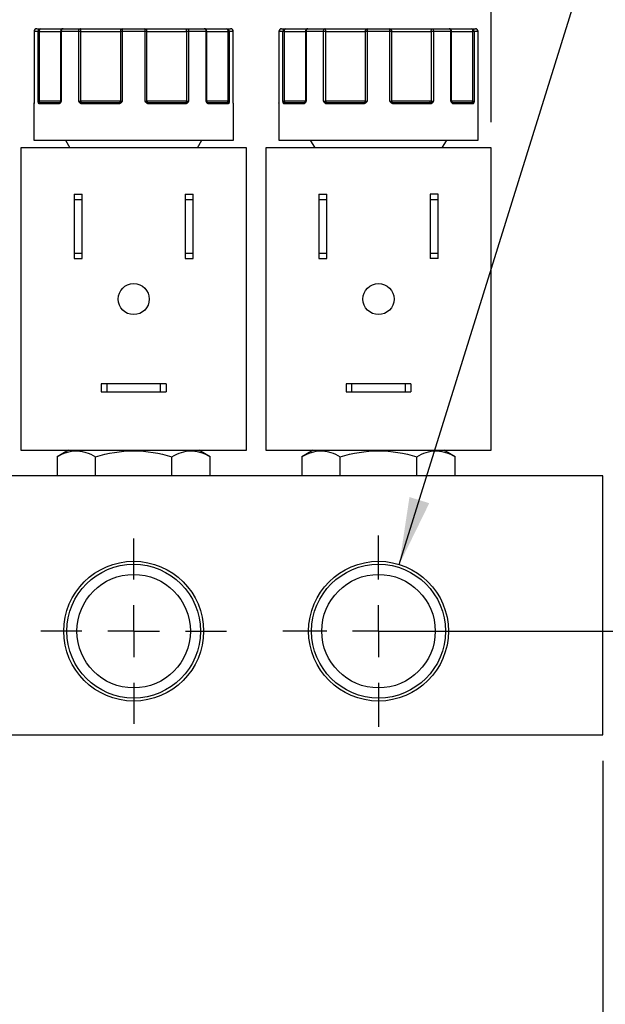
# Model space of a CAD drawing. Header units: inches. Extents: x 0.5 to 21.5, y 0.5 to 16.5.
# Tile 4 of 22: x 6.1 to 8.3, y 3.7 to 7.5. Entities that reach past the tile are written whole.
import ezdxf

# ---------------------------------------------------------------- set-up
doc = ezdxf.new("R2010")
doc.units = ezdxf.units.IN
doc.header["$LTSCALE"] = 2
doc.header["$MEASUREMENT"] = 0
doc.linetypes.add('SLD-Center', pattern=[0.75, 0.6, -0.05, 0.05, -0.05])
doc.linetypes.add('SLD-Solid', pattern=[0])
doc.layers.add('CENTER', color=40, linetype='SLD-Center')
doc.layers.add('DIMENSIONS', color=140, linetype='SLD-Solid', lineweight=25)
doc.styles.add('SLDTEXTSTYLE0', font='TXT', dxfattribs={"width": 0.7})
doc.dimstyles.new('SLDDIMSTYLE1', dxfattribs={"dimtxt": 0.169922, "dimasz": 0.26, "dimexe": 0, "dimexo": 0.0625, "dimgap": 0.04248, "dimtad": 0, "dimtih": 1, "dimtoh": 1, "dimrnd": 1e-09, "dimzin": 12, "dimdsep": 46, "dimtxsty": 'SLDTEXTSTYLE0', "dimsah": 1, "dimcen": 0.09, "dimadec": 0, "dimazin": 3, "dimtfac": 1, "dimtofl": 0, "dimtmove": 0, "dimatfit": 3, "dimfxl": 0, "dimfrac": 2, "dimtolj": 1, "dimtzin": 12, "dimarcsym": 0})
doc.dimstyles.new('SLDDIMSTYLE2', dxfattribs={"dimtxt": 0.169922, "dimasz": 0.26, "dimexe": 0, "dimexo": 0.0625, "dimgap": 0.04248, "dimtad": 0, "dimtih": 1, "dimtoh": 1, "dimrnd": 1e-09, "dimzin": 0, "dimdsep": 46, "dimtxsty": 'SLDTEXTSTYLE0', "dimsah": 1, "dimcen": 0.09, "dimadec": 0, "dimazin": 0, "dimtfac": 1, "dimtmove": 0, "dimatfit": 0, "dimfxl": 0, "dimfrac": 2, "dimtolj": 1, "dimtzin": 12, "dimarcsym": 0})
doc.dimstyles.new('SLDDIMSTYLE3', dxfattribs={"dimtxt": 0.169922, "dimasz": 0.26, "dimexe": 0, "dimexo": 0.0625, "dimgap": 0.04248, "dimtad": 0, "dimtih": 1, "dimtoh": 1, "dimrnd": 1e-09, "dimzin": 4, "dimdsep": 46, "dimtxsty": 'SLDTEXTSTYLE0', "dimsah": 1, "dimcen": 0.09, "dimadec": 0, "dimazin": 1, "dimtfac": 1, "dimtmove": 0, "dimatfit": 0, "dimfxl": 0, "dimfrac": 2, "dimtolj": 1, "dimtzin": 12, "dimarcsym": 0})
doc.dimstyles.new('SLDDIMSTYLE4', dxfattribs={"dimtxt": 0.169922, "dimasz": 0.26, "dimexe": 0, "dimexo": 0.0625, "dimgap": 0.04248, "dimtad": 0, "dimtih": 1, "dimtoh": 1, "dimrnd": 1e-09, "dimzin": 12, "dimdsep": 46, "dimtxsty": 'SLDTEXTSTYLE0', "dimsah": 1, "dimcen": 0, "dimadec": 0, "dimazin": 3, "dimtfac": 1, "dimtofl": 0, "dimtmove": 0, "dimatfit": 3, "dimfxl": 0, "dimfrac": 2, "dimtolj": 1, "dimtzin": 12, "dimarcsym": 0})

# ---------------------------------------------------------------- blocks, each defined once
blk = doc.blocks.new('_D_1')
at = {"layer": 'DIMENSIONS'}
for p, q in [((3.753, 4.6024), (3.753, 2.8026)), ((8.32, 4.6024), (8.32, 2.8026)), ((3.753, 3.0526), (5.4432, 3.0526)), ((5.6735, 3.0526), (5.6164, 3.0526)), ((5.6164, 3.0526), (5.6164, 2.7825)), ((6.3198, 3.0526), (6.3768, 3.0526)), ((6.3768, 3.0526), (6.3768, 2.7825)), ((8.32, 3.0526), (6.55, 3.0526)), ((5.6164, 2.7825), (5.6735, 2.7825)), ((6.3768, 2.7825), (6.3198, 2.7825))]:
    blk.add_line(p, q, dxfattribs=at)
for points in [[(3.753, 3.0526), (4.013, 3.0126), (4.013, 3.0926)], [(8.32, 3.0526), (8.06, 3.0926), (8.06, 3.0126)]]:
    blk.add_solid(points, dxfattribs=at)
at = {"layer": 'DIMENSIONS', "char_height": 0.16667, "attachment_point": 1, "style": 'SLDTEXTSTYLE0'}
for s, insert in [('4.57', (5.7441, 3.3055)), ('116.0', (5.6735, 2.9974))]:
    blk.add_mtext(s, dxfattribs=dict(at, insert=insert))
blk = doc.blocks.new('_D_2')
at = {"layer": 'DIMENSIONS'}
for p, q in [((8.8575, 5.1024), (8.8575, 5.6024)), ((7.554, 5.1024), (9.1075, 5.1024)), ((8.42, 4.7024), (9.1075, 4.7024)), ((8.8575, 4.0267), (8.8575, 4.7024)), ((9.3575, 4.0267), (8.8575, 4.0267)), ((9.664, 4.0267), (9.6069, 4.0267)), ((9.6069, 4.0267), (9.6069, 3.7566)), ((10.1689, 4.0267), (10.226, 4.0267)), ((10.226, 4.0267), (10.226, 3.7566)), ((9.6069, 3.7566), (9.664, 3.7566)), ((10.226, 3.7566), (10.1689, 3.7566))]:
    blk.add_line(p, q, dxfattribs=at)
for points in [[(8.8575, 5.1024), (8.8975, 5.3624), (8.8175, 5.3624)], [(8.8575, 4.7024), (8.8175, 4.4424), (8.8975, 4.4424)]]:
    blk.add_solid(points, dxfattribs=at)
at = {"layer": 'DIMENSIONS', "char_height": 0.16667, "attachment_point": 1, "style": 'SLDTEXTSTYLE0'}
for s, insert in [('0.40', (9.664, 4.2796)), ('10.2', (9.664, 3.9715))]:
    blk.add_mtext(s, dxfattribs=dict(at, insert=insert))
blk = doc.blocks.new('_D_3')
at = {"layer": 'DIMENSIONS'}
for p, q in [((10.6677, 5.7024), (10.6677, 6.2024)), ((8.42, 5.7024), (10.9177, 5.7024)), ((10.4152, 5.2002), (10.3581, 5.2002)), ((10.3581, 5.2002), (10.3581, 4.9301)), ((10.9201, 5.2002), (10.9772, 5.2002)), ((10.9772, 5.2002), (10.9772, 4.9301)), ((10.3581, 4.9301), (10.4152, 4.9301)), ((10.9772, 4.9301), (10.9201, 4.9301)), ((8.42, 4.7024), (10.9177, 4.7024)), ((10.6677, 4.7024), (10.6677, 4.2024))]:
    blk.add_line(p, q, dxfattribs=at)
for points in [[(10.6677, 5.7024), (10.7077, 5.9624), (10.6277, 5.9624)], [(10.6677, 4.7024), (10.6277, 4.4424), (10.7077, 4.4424)]]:
    blk.add_solid(points, dxfattribs=at)
at = {"layer": 'DIMENSIONS', "char_height": 0.16667, "attachment_point": 1, "style": 'SLDTEXTSTYLE0'}
for s, insert in [('1.00', (10.4152, 5.4531)), ('25.4', (10.4152, 5.145))]:
    blk.add_mtext(s, dxfattribs=dict(at, insert=insert))
blk = doc.blocks.new('_D_4')
at = {"layer": 'DIMENSIONS'}
for p, q in [((7.5343, 5.36), (8.2862, 7.774)), ((8.2862, 7.774), (8.7237, 7.774))]:
    blk.add_line(p, q, dxfattribs=at)
blk.add_solid([(7.5343, 5.36), (7.6498, 5.5964), (7.5734, 5.6201)], dxfattribs=at)
at = {"layer": 'DIMENSIONS', "attachment_point": 1, "style": 'SLDTEXTSTYLE0'}
for s, insert, char_height in [('1/4" NPT', (9.1255, 8.1238), 0.16667), ('OUTLET PORT', (8.8487, 7.8538), 0.166667), ('X4', (9.4792, 7.5837), 0.16667)]:
    blk.add_mtext(s, dxfattribs=dict(at, insert=insert, char_height=char_height))
blk = doc.blocks.new('_D_6')
at = {"layer": 'DIMENSIONS'}
for p, q in [((4.184, 7.0678), (4.184, 9.4102)), ((7.889, 7.0678), (7.889, 9.4102)), ((4.184, 9.1602), (5.5139, 9.1602)), ((5.7441, 9.1602), (5.6871, 9.1602)), ((5.6871, 9.1602), (5.6871, 8.8901)), ((6.2491, 9.1602), (6.3061, 9.1602)), ((6.3061, 9.1602), (6.3061, 8.8901)), ((7.889, 9.1602), (6.4794, 9.1602)), ((5.6871, 8.8901), (5.7441, 8.8901)), ((6.3061, 8.8901), (6.2491, 8.8901))]:
    blk.add_line(p, q, dxfattribs=at)
for points in [[(4.184, 9.1602), (4.444, 9.1202), (4.444, 9.2002)], [(7.889, 9.1602), (7.629, 9.2002), (7.629, 9.1202)]]:
    blk.add_solid(points, dxfattribs=at)
at = {"layer": 'DIMENSIONS', "char_height": 0.16667, "attachment_point": 1, "style": 'SLDTEXTSTYLE0'}
for s, insert in [('3.71', (5.7441, 9.4131)), ('94.1', (5.7441, 9.105))]:
    blk.add_mtext(s, dxfattribs=dict(at, insert=insert))
blk = doc.blocks.new('SW_CENTERMARKSYMBOL_0')
at = {"layer": 'CENTER', "color": 0}
for p, q in [((0, 0.2), (0, 0.3699)), ((0, 0), (0, 0.1)), ((-0.2, 0), (-0.3699, 0)), ((0, 0), (-0.1, 0)), ((0, 0), (0, -0.1)), ((0, 0), (0.1, 0)), ((0.2, 0), (0.3699, 0)), ((0, -0.2), (0, -0.3699))]:
    blk.add_line(p, q, dxfattribs=at)
blk = doc.blocks.new('SW_CENTERMARKSYMBOL_1')
at = {"layer": 'CENTER', "color": 0}
for p, q in [((0, 0.2), (0, 0.3582)), ((0, 0), (0, 0.1)), ((-0.2, 0), (-0.3582, 0)), ((0, 0), (-0.1, 0)), ((0, 0), (0, -0.1)), ((0, 0), (0.1, 0)), ((0.2, 0), (0.3582, 0)), ((0, -0.2), (0, -0.3582))]:
    blk.add_line(p, q, dxfattribs=at)

msp = doc.modelspace()

# ---------------------------------------------------------------- linework, layer by layer
for p, q in [((6.1247, 7.4178), (6.1247, 7.1478)), ((6.1247, 7.4178), (6.1247, 7.1478)), ((6.14, 7.4178), (6.1247, 7.4178)), ((6.1247, 7.4178), (6.1247, 7.4178)), ((6.14, 7.1478), (6.14, 7.4178)), ((6.1458, 7.4178), (6.14, 7.4178)), ((6.1458, 7.1478), (6.1458, 7.4178)), ((6.1458, 7.4178), (6.2267, 7.4178)), ((6.2267, 7.4178), (6.2267, 7.1478)), ((6.2294, 7.4178), (6.2267, 7.4178)), ((6.2294, 7.4178), (6.2294, 7.1478)), ((6.2968, 7.4178), (6.2294, 7.4178)), ((6.2968, 7.1478), (6.2968, 7.4178)), ((6.3023, 7.4178), (6.2968, 7.4178)), ((6.3054, 7.4178), (6.3023, 7.4178)), ((6.3054, 7.4178), (6.4576, 7.4178)), ((6.3054, 7.1478), (6.3054, 7.4178)), ((6.4576, 7.4178), (6.4576, 7.1478)), ((6.4649, 7.4178), (6.4576, 7.4178)), ((6.553, 7.4178), (6.4649, 7.4178)), ((6.4649, 7.4178), (6.4649, 7.1478)), ((6.553, 7.1478), (6.553, 7.4178)), ((6.5603, 7.4178), (6.553, 7.4178)), ((6.5603, 7.1478), (6.5603, 7.4178)), ((6.5603, 7.4178), (6.7125, 7.4178)), ((6.7125, 7.4178), (6.7125, 7.1478)), ((6.7156, 7.4178), (6.7125, 7.4178)), ((6.7211, 7.4178), (6.7156, 7.4178)), ((6.7211, 7.4178), (6.7211, 7.1478)), ((6.7885, 7.4178), (6.7211, 7.4178)), ((6.7885, 7.1478), (6.7885, 7.4178)), ((6.7913, 7.4178), (6.7885, 7.4178)), ((6.7913, 7.1478), (6.7913, 7.4178)), ((6.7913, 7.4178), (6.8722, 7.4178)), ((6.8722, 7.4178), (6.8722, 7.1478)), ((6.878, 7.4178), (6.8722, 7.4178)), ((6.878, 7.4178), (6.878, 7.1478)), ((6.8933, 7.4178), (6.878, 7.4178)), ((6.8933, 7.1478), (6.8933, 7.4178)), ((6.8933, 7.1478), (6.8933, 7.4178)), ((6.8933, 7.4178), (6.8933, 7.4178)), ((7.0697, 7.4178), (7.0697, 7.1478)), ((7.0697, 7.4178), (7.0697, 7.1478)), ((7.085, 7.4178), (7.0697, 7.4178)), ((7.0697, 7.4178), (7.0697, 7.4178)), ((7.085, 7.1478), (7.085, 7.4178)), ((7.0908, 7.4178), (7.085, 7.4178)), ((7.0908, 7.1478), (7.0908, 7.4178)), ((7.0908, 7.4178), (7.1717, 7.4178)), ((7.1717, 7.4178), (7.1717, 7.1478)), ((7.1744, 7.4178), (7.1717, 7.4178)), ((7.1744, 7.4178), (7.1744, 7.1478)), ((7.2418, 7.4178), (7.1744, 7.4178)), ((7.2418, 7.1478), (7.2418, 7.4178)), ((7.2473, 7.4178), (7.2418, 7.4178)), ((7.2504, 7.4178), (7.2473, 7.4178)), ((7.2504, 7.4178), (7.4026, 7.4178)), ((7.2504, 7.1478), (7.2504, 7.4178)), ((7.4026, 7.4178), (7.4026, 7.1478)), ((7.4099, 7.4178), (7.4026, 7.4178)), ((7.498, 7.4178), (7.4099, 7.4178)), ((7.4099, 7.4178), (7.4099, 7.1478)), ((7.498, 7.1478), (7.498, 7.4178)), ((7.5053, 7.4178), (7.498, 7.4178)), ((7.5053, 7.1478), (7.5053, 7.4178)), ((7.5053, 7.4178), (7.6575, 7.4178)), ((7.6575, 7.4178), (7.6575, 7.1478)), ((7.6606, 7.4178), (7.6575, 7.4178)), ((7.6661, 7.4178), (7.6606, 7.4178)), ((7.6661, 7.4178), (7.6661, 7.1478)), ((7.7335, 7.4178), (7.6661, 7.4178)), ((7.7335, 7.1478), (7.7335, 7.4178)), ((7.7363, 7.4178), (7.7335, 7.4178)), ((7.7363, 7.1478), (7.7363, 7.4178)), ((7.7363, 7.4178), (7.8172, 7.4178)), ((7.8172, 7.4178), (7.8172, 7.1478)), ((7.823, 7.4178), (7.8172, 7.4178)), ((7.823, 7.4178), (7.823, 7.1478)), ((7.8383, 7.4178), (7.823, 7.4178)), ((7.8383, 7.1478), (7.8383, 7.4178)), ((7.8383, 7.1478), (7.8383, 7.4178)), ((7.8383, 7.4178), (7.8383, 7.4178)), ((6.1247, 7.1478), (6.1247, 7.1478)), ((6.14, 7.1478), (6.1458, 7.1478)), ((6.2267, 7.1478), (6.1458, 7.1478)), ((6.2267, 7.1478), (6.2294, 7.1478)), ((6.2968, 7.1478), (6.3054, 7.1478)), ((6.4576, 7.1478), (6.3054, 7.1478)), ((6.4576, 7.1478), (6.4649, 7.1478)), ((6.553, 7.1478), (6.5603, 7.1478)), ((6.7125, 7.1478), (6.5603, 7.1478)), ((6.7125, 7.1478), (6.7211, 7.1478)), ((6.7885, 7.1478), (6.7913, 7.1478)), ((6.8722, 7.1478), (6.7913, 7.1478)), ((6.8722, 7.1478), (6.878, 7.1478)), ((6.8933, 7.1478), (6.8933, 7.1478)), ((7.0697, 7.1478), (7.0697, 7.1478)), ((7.085, 7.1478), (7.0908, 7.1478)), ((7.1717, 7.1478), (7.0908, 7.1478)), ((7.1717, 7.1478), (7.1744, 7.1478)), ((7.2418, 7.1478), (7.2504, 7.1478)), ((7.4026, 7.1478), (7.2504, 7.1478)), ((7.4026, 7.1478), (7.4099, 7.1478)), ((7.498, 7.1478), (7.5053, 7.1478)), ((7.6575, 7.1478), (7.5053, 7.1478)), ((7.6575, 7.1478), (7.6661, 7.1478)), ((7.7335, 7.1478), (7.7363, 7.1478)), ((7.8172, 7.1478), (7.7363, 7.1478)), ((7.8172, 7.1478), (7.823, 7.1478)), ((7.8383, 7.1478), (7.8383, 7.1478)), ((6.124, 7.1378), (6.124, 6.9978)), ((6.1241, 7.1378), (6.124, 7.1378)), ((6.2187, 7.1378), (6.1448, 7.1378)), ((6.2257, 7.1448), (6.2248, 7.1435)), ((6.4492, 7.1378), (6.3103, 7.1378)), ((6.7076, 7.1378), (6.5687, 7.1378)), ((6.7932, 7.1435), (6.7922, 7.1448)), ((6.8732, 7.1378), (6.7992, 7.1378)), ((6.894, 7.1378), (6.8939, 7.1378)), ((6.894, 6.9978), (6.894, 7.1378)), ((7.069, 7.1378), (7.069, 6.9978)), ((7.0691, 7.1378), (7.069, 7.1378)), ((7.1637, 7.1378), (7.0898, 7.1378)), ((7.1707, 7.1448), (7.1698, 7.1435)), ((7.3942, 7.1378), (7.2553, 7.1378)), ((7.6526, 7.1378), (7.5137, 7.1378)), ((7.7382, 7.1435), (7.7372, 7.1448)), ((7.8182, 7.1378), (7.7442, 7.1378)), ((7.839, 7.1378), (7.8389, 7.1378)), ((7.839, 6.9978), (7.839, 7.1378)), ((6.124, 6.9978), (6.894, 6.9978)), ((6.2455, 6.9978), (6.2628, 6.9678)), ((6.7552, 6.9678), (6.7725, 6.9978)), ((7.069, 6.9978), (7.839, 6.9978)), ((7.1905, 6.9978), (7.2078, 6.9678)), ((7.7002, 6.9678), (7.7175, 6.9978)), ((6.074, 6.9678), (6.074, 5.8008)), ((6.944, 6.9678), (6.074, 6.9678)), ((6.944, 5.8008), (6.944, 6.9678)), ((7.019, 6.9678), (7.019, 5.8008)), ((7.889, 6.9678), (7.019, 6.9678)), ((7.889, 5.8008), (7.889, 6.9678)), ((6.279, 6.7888), (6.31, 6.7888)), ((6.279, 6.7888), (6.279, 6.7676)), ((6.31, 6.7676), (6.279, 6.7676)), ((6.279, 6.7676), (6.279, 6.562)), ((6.31, 6.7676), (6.31, 6.7888)), ((6.31, 6.562), (6.31, 6.7676)), ((6.708, 6.7888), (6.739, 6.7888)), ((6.708, 6.7888), (6.708, 6.7676)), ((6.739, 6.7676), (6.708, 6.7676)), ((6.708, 6.7676), (6.708, 6.562)), ((6.739, 6.7676), (6.739, 6.7888)), ((6.739, 6.562), (6.739, 6.7676)), ((7.224, 6.7888), (7.255, 6.7888)), ((7.224, 6.7888), (7.224, 6.7676)), ((7.255, 6.7676), (7.224, 6.7676)), ((7.224, 6.7676), (7.224, 6.562)), ((7.255, 6.7676), (7.255, 6.7888)), ((7.255, 6.562), (7.255, 6.7676)), ((7.684, 6.7888), (7.653, 6.7888)), ((7.653, 6.7888), (7.653, 6.7676)), ((7.684, 6.7676), (7.653, 6.7676)), ((7.653, 6.7676), (7.653, 6.562)), ((7.684, 6.7676), (7.684, 6.7888)), ((7.684, 6.562), (7.684, 6.7676)), ((6.279, 6.562), (6.31, 6.562)), ((6.279, 6.562), (6.279, 6.5408)), ((6.279, 6.5408), (6.31, 6.5408)), ((6.31, 6.5408), (6.31, 6.562)), ((6.708, 6.562), (6.739, 6.562)), ((6.708, 6.562), (6.708, 6.5408)), ((6.708, 6.5408), (6.739, 6.5408)), ((6.739, 6.5408), (6.739, 6.562)), ((7.224, 6.562), (7.224, 6.5408)), ((7.224, 6.562), (7.255, 6.562)), ((7.224, 6.5408), (7.255, 6.5408)), ((7.255, 6.5408), (7.255, 6.562)), ((7.653, 6.562), (7.684, 6.562)), ((7.653, 6.562), (7.653, 6.5408)), ((7.684, 6.5408), (7.653, 6.5408)), ((7.684, 6.5408), (7.684, 6.562)), ((6.384, 6.0568), (6.384, 6.0258)), ((6.4052, 6.0568), (6.384, 6.0568)), ((6.4052, 6.0568), (6.4052, 6.0258)), ((6.6128, 6.0568), (6.4052, 6.0568)), ((6.6128, 6.0258), (6.6128, 6.0568)), ((6.634, 6.0568), (6.6128, 6.0568)), ((6.634, 6.0568), (6.634, 6.0258)), ((7.329, 6.0568), (7.329, 6.0258)), ((7.3502, 6.0568), (7.329, 6.0568)), ((7.3502, 6.0568), (7.3502, 6.0258)), ((7.5578, 6.0568), (7.3502, 6.0568)), ((7.5578, 6.0258), (7.5578, 6.0568)), ((7.579, 6.0568), (7.5578, 6.0568)), ((7.579, 6.0568), (7.579, 6.0258)), ((6.384, 6.0258), (6.4052, 6.0258)), ((6.4052, 6.0258), (6.6128, 6.0258)), ((6.6128, 6.0258), (6.634, 6.0258)), ((7.329, 6.0258), (7.3502, 6.0258)), ((7.3502, 6.0258), (7.5578, 6.0258)), ((7.5578, 6.0258), (7.579, 6.0258)), ((6.074, 5.8008), (6.944, 5.8008)), ((6.257, 5.8008), (6.2135, 5.7757)), ((6.8045, 5.7757), (6.761, 5.8008)), ((7.019, 5.8008), (7.889, 5.8008)), ((7.202, 5.8008), (7.1585, 5.7757)), ((7.7495, 5.7757), (7.706, 5.8008)), ((6.2135, 5.7757), (6.2135, 5.7024)), ((6.3612, 5.7024), (6.3612, 5.7757)), ((6.6567, 5.7024), (6.6567, 5.7757)), ((6.8045, 5.7024), (6.8045, 5.7757)), ((7.1585, 5.7757), (7.1585, 5.7024)), ((7.3062, 5.7024), (7.3062, 5.7757)), ((7.6017, 5.7024), (7.6017, 5.7757)), ((7.7495, 5.7024), (7.7495, 5.7757)), ((8.32, 5.7024), (3.753, 5.7024)), ((8.32, 4.7024), (8.32, 5.7024)), ((3.753, 4.7024), (8.32, 4.7024))]:
    msp.add_line(p, q)
at = {"flags": 128}
for points in [[(6.1458, 7.4178), (6.1458, 7.4197), (6.146, 7.4216), (6.1464, 7.4233), (6.1469, 7.4249), (6.1474, 7.4261), (6.1481, 7.427), (6.1488, 7.4276), (6.1495, 7.4278)], [(6.2968, 7.4178), (6.2969, 7.4197), (6.2972, 7.4216), (6.2978, 7.4233), (6.2984, 7.4249), (6.2993, 7.4261), (6.3002, 7.427), (6.3013, 7.4276), (6.3023, 7.4278)], [(6.3054, 7.4178), (6.3053, 7.4197), (6.3051, 7.4216), (6.3049, 7.4233), (6.3045, 7.4249), (6.304, 7.4261), (6.3035, 7.427), (6.3029, 7.4276), (6.3023, 7.4278)], [(6.7125, 7.4178), (6.7126, 7.4197), (6.7128, 7.4216), (6.7131, 7.4233), (6.7134, 7.4249), (6.7139, 7.4261), (6.7144, 7.427), (6.715, 7.4276), (6.7156, 7.4278)], [(6.7156, 7.4278), (6.7167, 7.4276), (6.7177, 7.427), (6.7186, 7.4261), (6.7195, 7.4249), (6.7202, 7.4233), (6.7207, 7.4216), (6.721, 7.4197), (6.7211, 7.4178)], [(6.8684, 7.4278), (6.8692, 7.4276), (6.8699, 7.427), (6.8705, 7.4261), (6.8711, 7.4249), (6.8716, 7.4233), (6.8719, 7.4216), (6.8721, 7.4197), (6.8722, 7.4178)], [(7.0908, 7.4178), (7.0908, 7.4197), (7.091, 7.4216), (7.0914, 7.4233), (7.0919, 7.4249), (7.0924, 7.4261), (7.0931, 7.427), (7.0938, 7.4276), (7.0945, 7.4278)], [(7.2418, 7.4178), (7.2419, 7.4197), (7.2422, 7.4216), (7.2428, 7.4233), (7.2434, 7.4249), (7.2443, 7.4261), (7.2452, 7.427), (7.2463, 7.4276), (7.2473, 7.4278)], [(7.2504, 7.4178), (7.2503, 7.4197), (7.2501, 7.4216), (7.2499, 7.4233), (7.2495, 7.4249), (7.249, 7.4261), (7.2485, 7.427), (7.2479, 7.4276), (7.2473, 7.4278)], [(7.6575, 7.4178), (7.6576, 7.4197), (7.6578, 7.4216), (7.6581, 7.4233), (7.6584, 7.4249), (7.6589, 7.4261), (7.6594, 7.427), (7.66, 7.4276), (7.6606, 7.4278)], [(7.6606, 7.4278), (7.6617, 7.4276), (7.6627, 7.427), (7.6636, 7.4261), (7.6645, 7.4249), (7.6652, 7.4233), (7.6657, 7.4216), (7.666, 7.4197), (7.6661, 7.4178)], [(7.8134, 7.4278), (7.8142, 7.4276), (7.8149, 7.427), (7.8155, 7.4261), (7.8161, 7.4249), (7.8166, 7.4233), (7.8169, 7.4216), (7.8171, 7.4197), (7.8172, 7.4178)], [(6.1242, 7.139), (6.1241, 7.1388), (6.124, 7.1378)], [(6.1244, 7.1408), (6.1244, 7.1413), (6.1244, 7.1414)], [(6.3103, 7.1378), (6.3103, 7.1388), (6.3105, 7.1397), (6.3107, 7.1406), (6.311, 7.1413), (6.3114, 7.1419), (6.3119, 7.1424), (6.3124, 7.1427), (6.3129, 7.1428)], [(6.7076, 7.1378), (6.7076, 7.1388), (6.7074, 7.1397), (6.7072, 7.1406), (6.7069, 7.1413), (6.7065, 7.1419), (6.706, 7.1424), (6.7056, 7.1427), (6.7051, 7.1428)], [(6.8936, 7.1408), (6.8936, 7.1413), (6.8936, 7.1414)], [(7.0692, 7.139), (7.0691, 7.1388), (7.069, 7.1378)], [(7.0694, 7.1408), (7.0694, 7.1413), (7.0694, 7.1414)], [(7.2553, 7.1378), (7.2553, 7.1388), (7.2555, 7.1397), (7.2557, 7.1406), (7.256, 7.1413), (7.2564, 7.1419), (7.2569, 7.1424), (7.2574, 7.1427), (7.2579, 7.1428)], [(7.6526, 7.1378), (7.6526, 7.1388), (7.6524, 7.1397), (7.6522, 7.1406), (7.6519, 7.1413), (7.6515, 7.1419), (7.651, 7.1424), (7.6506, 7.1427), (7.6501, 7.1428)], [(7.8386, 7.1408), (7.8386, 7.1413), (7.8386, 7.1414)]]:
    msp.add_lwpolyline(points, dxfattribs=at)
for centre, radius in [((6.509, 6.3843), 0.06), ((7.454, 6.3843), 0.06), ((6.509, 5.1024), 0.2699), ((6.509, 5.1024), 0.2582), ((7.454, 5.1024), 0.2699), ((7.454, 5.1024), 0.2582), ((6.509, 5.1024), 0.219), ((7.454, 5.1024), 0.219)]:
    msp.add_circle(centre, radius)
for centre, radius, start, end in [((6.1347, 7.4178), 0.01, 90, 180), ((6.1347, 7.4178), 0.00999, 90.0514, 180.0513), ((6.1498, 7.418), 0.0098, 91.2388, 181.1874), ((6.2367, 7.4178), 0.01, 90, 180), ((6.2383, 7.419), 0.00897, 100.4522, 187.5708), ((6.4669, 7.4185), 0.00932, 95.1969, 184.391), ((6.4876, 7.4202), 0.0228, 160.7395, 186.2025), ((6.5302, 7.4202), 0.0229, 353.8085, 19.2239), ((6.551, 7.4185), 0.00932, 355.6056, 84.7983), ((6.7813, 7.4178), 0.01, 0, 90), ((6.7796, 7.419), 0.00897, 352.4253, 79.54), ((6.8682, 7.418), 0.0098, 358.8108, 88.7592), ((6.8833, 7.4178), 0.01, 0, 90), ((6.8833, 7.4178), 0.00999, 359.9483, 89.9483), ((7.0797, 7.4178), 0.01, 90, 180), ((7.0797, 7.4178), 0.00999, 90.0514, 180.0513), ((7.0948, 7.418), 0.0098, 91.2388, 181.1874), ((7.1817, 7.4178), 0.01, 90, 180), ((7.1833, 7.419), 0.00897, 100.4522, 187.5708), ((7.4119, 7.4185), 0.00932, 95.1969, 184.391), ((7.4326, 7.4202), 0.0228, 160.7395, 186.2025), ((7.4752, 7.4202), 0.0229, 353.8085, 19.2239), ((7.496, 7.4185), 0.00932, 355.6056, 84.7983), ((7.7263, 7.4178), 0.01, 0, 90), ((7.7246, 7.419), 0.00897, 352.4253, 79.54), ((7.8132, 7.418), 0.0098, 358.8108, 88.7592), ((7.8283, 7.4178), 0.01, 0, 90), ((7.8283, 7.4178), 0.00999, 359.9483, 89.9483), ((6.1354, 7.1476), 0.0104, 341.2697, 0.9995), ((6.2217, 7.1478), 0.005, 325.2198, 0), ((6.3181, 7.1476), 0.0128, 179.1378, 195.0892), ((6.4521, 7.1477), 0.0055, 321.0737, 0.6297), ((6.5658, 7.1477), 0.0055, 179.3699, 218.9215), ((6.6998, 7.1476), 0.0128, 344.9003, 0.8627), ((6.7963, 7.1478), 0.005, 180, 214.9026), ((6.8826, 7.1476), 0.0104, 179.0008, 198.7202), ((7.0804, 7.1476), 0.0104, 341.2697, 0.9995), ((7.1667, 7.1478), 0.005, 325.2198, 0), ((7.2631, 7.1476), 0.0128, 179.1378, 195.0892), ((7.3971, 7.1477), 0.0055, 321.0737, 0.6297), ((7.5108, 7.1477), 0.0055, 179.3699, 218.9215), ((7.6448, 7.1476), 0.0128, 344.9003, 0.8627), ((7.7413, 7.1478), 0.005, 180, 214.9026), ((7.8276, 7.1476), 0.0104, 179.0008, 198.7202), ((6.1291, 7.1378), 0.005, 151.0251, 180.0003), ((6.1469, 7.1392), 0.00537, 108.6036, 162.9842), ((6.1497, 7.1379), 0.00487, 91.6355, 181.5471), ((6.2232, 7.1383), 0.00452, 99.1104, 186.8567), ((6.2273, 7.1424), 0.00273, 137.3167, 217.3994), ((6.3109, 7.135), 0.0105, 118.8588, 147.1603), ((6.4578, 7.139), 0.00871, 154.2894, 188.0473), ((6.4765, 7.1552), 0.0229, 208.4976, 219.1112), ((6.5414, 7.1552), 0.0229, 320.8912, 331.4844), ((6.5601, 7.139), 0.00872, 351.9621, 25.676), ((6.707, 7.135), 0.0105, 32.8424, 61.1356), ((6.7906, 7.1424), 0.00273, 322.5921, 42.6632), ((6.7947, 7.1383), 0.00452, 353.1394, 80.8826), ((6.8683, 7.1379), 0.00487, 358.4508, 88.3622), ((6.8711, 7.1392), 0.00537, 17.0241, 71.3949), ((6.8889, 7.1378), 0.005, 359.9997, 30.2701), ((6.889, 7.1378), 0.005, 0, 30.7711), ((7.0741, 7.1378), 0.005, 151.0251, 180.0003), ((7.0919, 7.1392), 0.00537, 108.6036, 162.9842), ((7.0947, 7.1379), 0.00487, 91.6355, 181.5471), ((7.1682, 7.1383), 0.00452, 99.1104, 186.8567), ((7.1723, 7.1424), 0.00273, 137.3167, 217.3994), ((7.2559, 7.135), 0.0105, 118.8588, 147.1603), ((7.4028, 7.139), 0.00871, 154.2894, 188.0473), ((7.4215, 7.1552), 0.0229, 208.4976, 219.1112), ((7.4864, 7.1552), 0.0229, 320.8912, 331.4844), ((7.5051, 7.139), 0.00872, 351.9621, 25.676), ((7.652, 7.135), 0.0105, 32.8424, 61.1356), ((7.7356, 7.1424), 0.00273, 322.5921, 42.6632), ((7.7397, 7.1383), 0.00452, 353.1394, 80.8826), ((7.8133, 7.1379), 0.00487, 358.4508, 88.3622), ((7.8161, 7.1392), 0.00537, 17.0241, 71.3949), ((7.8339, 7.1378), 0.005, 359.9997, 30.2701), ((7.834, 7.1378), 0.005, 0, 30.7711)]:
    msp.add_arc(centre, radius, start, end)
for points in [[(6.1347, 7.4278), (6.1364, 7.4278), (6.1414, 7.4278), (6.1495, 7.4278)], [(6.2367, 7.4278), (6.2564, 7.4278), (6.2784, 7.4278), (6.3023, 7.4278)], [(6.4661, 7.4278), (6.4803, 7.4278), (6.4946, 7.4278), (6.509, 7.4278)], [(6.509, 7.4278), (6.5233, 7.4278), (6.5376, 7.4278), (6.5518, 7.4278)], [(6.7156, 7.4278), (6.7395, 7.4278), (6.7616, 7.4278), (6.7813, 7.4278)], [(6.8684, 7.4278), (6.8766, 7.4278), (6.8816, 7.4278), (6.8833, 7.4278)], [(7.0797, 7.4278), (7.0814, 7.4278), (7.0864, 7.4278), (7.0945, 7.4278)], [(7.1817, 7.4278), (7.2014, 7.4278), (7.2234, 7.4278), (7.2473, 7.4278)], [(7.4111, 7.4278), (7.4253, 7.4278), (7.4396, 7.4278), (7.454, 7.4278)], [(7.454, 7.4278), (7.4683, 7.4278), (7.4826, 7.4278), (7.4968, 7.4278)], [(7.6606, 7.4278), (7.6845, 7.4278), (7.7066, 7.4278), (7.7263, 7.4278)], [(7.8134, 7.4278), (7.8216, 7.4278), (7.8266, 7.4278), (7.8283, 7.4278)], [(6.14, 7.1478), (6.141, 7.1465), (6.1435, 7.1452), (6.1452, 7.1443)], [(6.2253, 7.1443), (6.2259, 7.1452), (6.2268, 7.1465), (6.2294, 7.1478)], [(6.3023, 7.1456), (6.3006, 7.1463), (6.2986, 7.147), (6.2968, 7.1478)], [(6.4564, 7.1443), (6.4584, 7.1452), (6.4612, 7.1465), (6.4649, 7.1478)], [(6.553, 7.1478), (6.5567, 7.1465), (6.5595, 7.1452), (6.5615, 7.1443)], [(6.7211, 7.1478), (6.7193, 7.147), (6.7174, 7.1463), (6.7156, 7.1456)], [(6.7885, 7.1478), (6.7911, 7.1465), (6.792, 7.1452), (6.7926, 7.1443)], [(6.8728, 7.1443), (6.8745, 7.1452), (6.8769, 7.1465), (6.878, 7.1478)], [(7.085, 7.1478), (7.086, 7.1465), (7.0885, 7.1452), (7.0902, 7.1443)], [(7.1703, 7.1443), (7.1709, 7.1452), (7.1718, 7.1465), (7.1744, 7.1478)], [(7.2473, 7.1456), (7.2456, 7.1463), (7.2436, 7.147), (7.2418, 7.1478)], [(7.4014, 7.1443), (7.4034, 7.1452), (7.4062, 7.1465), (7.4099, 7.1478)], [(7.498, 7.1478), (7.5017, 7.1465), (7.5045, 7.1452), (7.5065, 7.1443)], [(7.6661, 7.1478), (7.6643, 7.147), (7.6624, 7.1463), (7.6606, 7.1456)], [(7.7335, 7.1478), (7.7361, 7.1465), (7.737, 7.1452), (7.7376, 7.1443)], [(7.8178, 7.1443), (7.8195, 7.1452), (7.8219, 7.1465), (7.823, 7.1478)], [(6.1452, 7.1443), (6.1464, 7.1432), (6.1479, 7.1428), (6.1495, 7.1428)], [(6.1495, 7.1428), (6.1655, 7.1428), (6.1902, 7.1428), (6.2225, 7.1428)], [(6.2225, 7.1428), (6.2235, 7.1428), (6.2245, 7.1432), (6.2253, 7.1443)], [(6.3058, 7.1443), (6.3048, 7.1447), (6.3036, 7.1451), (6.3023, 7.1456)], [(6.3058, 7.1443), (6.3077, 7.1432), (6.3103, 7.1428), (6.3129, 7.1428)], [(6.3129, 7.1428), (6.3549, 7.1428), (6.4015, 7.1428), (6.45, 7.1428)], [(6.45, 7.1428), (6.4523, 7.1428), (6.4546, 7.1432), (6.4564, 7.1443)], [(6.5615, 7.1443), (6.5633, 7.1432), (6.5656, 7.1428), (6.568, 7.1428)], [(6.568, 7.1428), (6.6164, 7.1428), (6.663, 7.1428), (6.7051, 7.1428)], [(6.7051, 7.1428), (6.7076, 7.1428), (6.7102, 7.1432), (6.7121, 7.1443)], [(6.7156, 7.1456), (6.7143, 7.1451), (6.7131, 7.1447), (6.7121, 7.1443)], [(6.7926, 7.1443), (6.7934, 7.1432), (6.7944, 7.1428), (6.7955, 7.1428)], [(6.7955, 7.1428), (6.8277, 7.1428), (6.8525, 7.1428), (6.8684, 7.1428)], [(6.8684, 7.1428), (6.87, 7.1428), (6.8716, 7.1432), (6.8728, 7.1443)], [(7.0902, 7.1443), (7.0914, 7.1432), (7.0929, 7.1428), (7.0945, 7.1428)], [(7.0945, 7.1428), (7.1105, 7.1428), (7.1352, 7.1428), (7.1675, 7.1428)], [(7.1675, 7.1428), (7.1685, 7.1428), (7.1695, 7.1432), (7.1703, 7.1443)], [(7.2508, 7.1443), (7.2498, 7.1447), (7.2486, 7.1451), (7.2473, 7.1456)], [(7.2508, 7.1443), (7.2527, 7.1432), (7.2553, 7.1428), (7.2579, 7.1428)], [(7.2579, 7.1428), (7.2999, 7.1428), (7.3465, 7.1428), (7.395, 7.1428)], [(7.395, 7.1428), (7.3973, 7.1428), (7.3996, 7.1432), (7.4014, 7.1443)], [(7.5065, 7.1443), (7.5083, 7.1432), (7.5106, 7.1428), (7.513, 7.1428)], [(7.513, 7.1428), (7.5614, 7.1428), (7.608, 7.1428), (7.6501, 7.1428)], [(7.6501, 7.1428), (7.6526, 7.1428), (7.6552, 7.1432), (7.6571, 7.1443)], [(7.6606, 7.1456), (7.6593, 7.1451), (7.6581, 7.1447), (7.6571, 7.1443)], [(7.7376, 7.1443), (7.7384, 7.1432), (7.7394, 7.1428), (7.7405, 7.1428)], [(7.7405, 7.1428), (7.7727, 7.1428), (7.7975, 7.1428), (7.8134, 7.1428)], [(7.8134, 7.1428), (7.815, 7.1428), (7.8166, 7.1432), (7.8178, 7.1443)]]:
    msp.add_open_spline(points, degree=3)
for points, knots in [([(6.1495, 7.4278), (6.1564, 7.4278), (6.1702, 7.4278), (6.189, 7.4278), (6.2057, 7.4278), (6.2195, 7.4278), (6.2296, 7.4278), (6.237, 7.4278), (6.2365, 7.4278), (6.2362, 7.4278)], [0, 0, 0, 0, 0.1353826, 0.2708261, 0.4139037, 0.5571051, 0.7001827, 0.8433841, 1, 1, 1, 1]), ([(6.3023, 7.4278), (6.3048, 7.4278), (6.3096, 7.4278), (6.317, 7.4278), (6.3245, 7.4278), (6.332, 7.4278), (6.3396, 7.4278), (6.3527, 7.4278), (6.3713, 7.4278), (6.3946, 7.4278), (6.4166, 7.4278), (6.434, 7.4278), (6.4474, 7.4278), (6.4576, 7.4278), (6.4632, 7.4278), (6.4661, 7.4278)], [0, 0, 0, 0, 0.040712, 0.081199, 0.121575, 0.161957, 0.202462, 0.243205, 0.371568, 0.500042, 0.628406, 0.75688, 0.838051, 0.918781, 1, 1, 1, 1]), ([(6.5518, 7.4278), (6.5532, 7.4278), (6.556, 7.4278), (6.5606, 7.4278), (6.5654, 7.4278), (6.5706, 7.4278), (6.5761, 7.4278), (6.586, 7.4278), (6.6014, 7.4278), (6.6233, 7.4278), (6.6466, 7.4278), (6.6678, 7.4278), (6.6859, 7.4278), (6.701, 7.4278), (6.7107, 7.4278), (6.7156, 7.4278)], [0, 0, 0, 0, 0.040712, 0.081199, 0.121575, 0.161957, 0.202462, 0.243205, 0.371568, 0.500042, 0.628406, 0.75688, 0.838051, 0.918781, 1, 1, 1, 1]), ([(6.7802, 7.4278), (6.7802, 7.4278), (6.7796, 7.4278), (6.7821, 7.4278), (6.7881, 7.4278), (6.7985, 7.4278), (6.8123, 7.4278), (6.8341, 7.4278), (6.8549, 7.4278), (6.8684, 7.4278)], [0, 0, 0, 0, 0.0217668, 0.1572492, 0.300368, 0.4436104, 0.5867292, 0.7299717, 1, 1, 1, 1]), ([(7.0945, 7.4278), (7.1014, 7.4278), (7.1152, 7.4278), (7.134, 7.4278), (7.1507, 7.4278), (7.1645, 7.4278), (7.1746, 7.4278), (7.182, 7.4278), (7.1815, 7.4278), (7.1812, 7.4278)], [0, 0, 0, 0, 0.135383, 0.270826, 0.413904, 0.557105, 0.700183, 0.843384, 1, 1, 1, 1]), ([(7.2473, 7.4278), (7.2498, 7.4278), (7.2546, 7.4278), (7.262, 7.4278), (7.2695, 7.4278), (7.277, 7.4278), (7.2846, 7.4278), (7.2977, 7.4278), (7.3163, 7.4278), (7.3396, 7.4278), (7.3616, 7.4278), (7.379, 7.4278), (7.3924, 7.4278), (7.4026, 7.4278), (7.4082, 7.4278), (7.4111, 7.4278)], [0, 0, 0, 0, 0.040712, 0.081199, 0.121575, 0.161957, 0.202462, 0.243205, 0.371568, 0.500042, 0.628406, 0.75688, 0.838051, 0.918781, 1, 1, 1, 1]), ([(7.4968, 7.4278), (7.4982, 7.4278), (7.501, 7.4278), (7.5056, 7.4278), (7.5104, 7.4278), (7.5156, 7.4278), (7.5211, 7.4278), (7.531, 7.4278), (7.5464, 7.4278), (7.5683, 7.4278), (7.5916, 7.4278), (7.6128, 7.4278), (7.6309, 7.4278), (7.646, 7.4278), (7.6557, 7.4278), (7.6606, 7.4278)], [0, 0, 0, 0, 0.040712, 0.081199, 0.121575, 0.161957, 0.202462, 0.243205, 0.371568, 0.500042, 0.628406, 0.75688, 0.838051, 0.918781, 1, 1, 1, 1]), ([(7.7252, 7.4278), (7.7252, 7.4278), (7.7246, 7.4278), (7.7271, 7.4278), (7.7331, 7.4278), (7.7435, 7.4278), (7.7573, 7.4278), (7.7791, 7.4278), (7.7999, 7.4278), (7.8134, 7.4278)], [0, 0, 0, 0, 0.021767, 0.157249, 0.300368, 0.44361, 0.586729, 0.729972, 1, 1, 1, 1]), ([(6.1247, 7.1478), (6.1247, 7.147), (6.1246, 7.1458), (6.1245, 7.1439), (6.1244, 7.1422), (6.1244, 7.1412), (6.1244, 7.1408)], [0, 0, 0, 0, 0.291242, 0.500217, 0.762096, 1, 1, 1, 1]), ([(6.1418, 7.1408), (6.1416, 7.1412), (6.1413, 7.1422), (6.1408, 7.1439), (6.1404, 7.1458), (6.1401, 7.1471), (6.14, 7.1478)], [0, 0, 0, 0, 0.236129, 0.498993, 0.712542, 1, 1, 1, 1]), ([(6.2294, 7.1478), (6.229, 7.147), (6.2284, 7.1458), (6.2274, 7.1439), (6.2264, 7.1422), (6.2255, 7.1412), (6.2252, 7.1408)], [0, 0, 0, 0, 0.291242, 0.500217, 0.762096, 1, 1, 1, 1]), ([(6.302, 7.1408), (6.3016, 7.1412), (6.3006, 7.1422), (6.2993, 7.1439), (6.298, 7.1458), (6.2973, 7.1471), (6.2968, 7.1478)], [0, 0, 0, 0, 0.236129, 0.498993, 0.712542, 1, 1, 1, 1]), ([(6.4649, 7.1478), (6.4644, 7.147), (6.4635, 7.1458), (6.462, 7.1439), (6.4605, 7.1422), (6.4593, 7.1412), (6.4588, 7.1408)], [0, 0, 0, 0, 0.291242, 0.500217, 0.762096, 1, 1, 1, 1]), ([(6.5591, 7.1408), (6.5586, 7.1412), (6.5574, 7.1422), (6.5559, 7.1439), (6.5544, 7.1458), (6.5535, 7.1471), (6.553, 7.1478)], [0, 0, 0, 0, 0.2361294, 0.4989929, 0.7125421, 1, 1, 1, 1]), ([(6.7211, 7.1478), (6.7206, 7.147), (6.7199, 7.1458), (6.7186, 7.1439), (6.7174, 7.1422), (6.7164, 7.1412), (6.7159, 7.1408)], [0, 0, 0, 0, 0.291242, 0.500217, 0.762096, 1, 1, 1, 1]), ([(6.7928, 7.1408), (6.7924, 7.1412), (6.7916, 7.1422), (6.7906, 7.1439), (6.7895, 7.1458), (6.7889, 7.1471), (6.7885, 7.1478)], [0, 0, 0, 0, 0.236129, 0.498993, 0.712542, 1, 1, 1, 1]), ([(6.878, 7.1478), (6.8779, 7.147), (6.8776, 7.1458), (6.8772, 7.1439), (6.8767, 7.1422), (6.8764, 7.1412), (6.8762, 7.1408)], [0, 0, 0, 0, 0.291242, 0.500217, 0.762096, 1, 1, 1, 1]), ([(6.8936, 7.1408), (6.8936, 7.1412), (6.8935, 7.1422), (6.8935, 7.1439), (6.8934, 7.1458), (6.8933, 7.1471), (6.8933, 7.1478)], [0, 0, 0, 0, 0.236129, 0.498993, 0.712542, 1, 1, 1, 1]), ([(7.0697, 7.1478), (7.0697, 7.147), (7.0696, 7.1458), (7.0695, 7.1439), (7.0694, 7.1422), (7.0694, 7.1412), (7.0694, 7.1408)], [0, 0, 0, 0, 0.291242, 0.500217, 0.762096, 1, 1, 1, 1]), ([(7.0868, 7.1408), (7.0866, 7.1412), (7.0863, 7.1422), (7.0858, 7.1439), (7.0854, 7.1458), (7.0851, 7.1471), (7.085, 7.1478)], [0, 0, 0, 0, 0.2361294, 0.4989929, 0.7125421, 1, 1, 1, 1]), ([(7.1744, 7.1478), (7.174, 7.147), (7.1734, 7.1458), (7.1724, 7.1439), (7.1714, 7.1422), (7.1705, 7.1412), (7.1702, 7.1408)], [0, 0, 0, 0, 0.2912416, 0.5002174, 0.7620959, 1, 1, 1, 1]), ([(7.247, 7.1408), (7.2466, 7.1412), (7.2456, 7.1422), (7.2443, 7.1439), (7.243, 7.1458), (7.2423, 7.1471), (7.2418, 7.1478)], [0, 0, 0, 0, 0.2361294, 0.4989929, 0.7125421, 1, 1, 1, 1]), ([(7.4099, 7.1478), (7.4094, 7.147), (7.4085, 7.1458), (7.407, 7.1439), (7.4055, 7.1422), (7.4043, 7.1412), (7.4038, 7.1408)], [0, 0, 0, 0, 0.291242, 0.500217, 0.762096, 1, 1, 1, 1]), ([(7.5041, 7.1408), (7.5036, 7.1412), (7.5024, 7.1422), (7.5009, 7.1439), (7.4994, 7.1458), (7.4985, 7.1471), (7.498, 7.1478)], [0, 0, 0, 0, 0.236129, 0.498993, 0.712542, 1, 1, 1, 1]), ([(7.6661, 7.1478), (7.6656, 7.147), (7.6649, 7.1458), (7.6636, 7.1439), (7.6624, 7.1422), (7.6614, 7.1412), (7.6609, 7.1408)], [0, 0, 0, 0, 0.291242, 0.500217, 0.762096, 1, 1, 1, 1]), ([(7.7378, 7.1408), (7.7374, 7.1412), (7.7366, 7.1422), (7.7356, 7.1439), (7.7345, 7.1458), (7.7339, 7.1471), (7.7335, 7.1478)], [0, 0, 0, 0, 0.2361294, 0.4989929, 0.7125421, 1, 1, 1, 1]), ([(7.823, 7.1478), (7.8229, 7.147), (7.8226, 7.1458), (7.8222, 7.1439), (7.8217, 7.1422), (7.8214, 7.1412), (7.8212, 7.1408)], [0, 0, 0, 0, 0.291242, 0.500217, 0.762096, 1, 1, 1, 1]), ([(7.8386, 7.1408), (7.8386, 7.1412), (7.8385, 7.1422), (7.8385, 7.1439), (7.8384, 7.1458), (7.8383, 7.1471), (7.8383, 7.1478)], [0, 0, 0, 0, 0.236129, 0.498993, 0.712542, 1, 1, 1, 1]), ([(6.1244, 7.1408), (6.1243, 7.1404), (6.1243, 7.1396), (6.1242, 7.1388), (6.1242, 7.1382), (6.1241, 7.1378), (6.1241, 7.1378), (6.1241, 7.1378)], [0, 0, 0, 0, 0.188808, 0.379511, 0.575987, 0.781785, 1, 1, 1, 1]), ([(6.1448, 7.1378), (6.1445, 7.1378), (6.1439, 7.1379), (6.1431, 7.1384), (6.1424, 7.1394), (6.142, 7.1403), (6.1418, 7.1408)], [0, 0, 0, 0, 0.2707474, 0.5232404, 0.7638719, 1, 1, 1, 1]), ([(6.2252, 7.1408), (6.2248, 7.1404), (6.2241, 7.1396), (6.2229, 7.1388), (6.2216, 7.1382), (6.2202, 7.1378), (6.2192, 7.1378), (6.2187, 7.1378)], [0, 0, 0, 0, 0.188808, 0.379511, 0.575987, 0.781785, 1, 1, 1, 1]), ([(6.3103, 7.1378), (6.3095, 7.1378), (6.3079, 7.1379), (6.3058, 7.1384), (6.3038, 7.1394), (6.3026, 7.1403), (6.302, 7.1408)], [0, 0, 0, 0, 0.270747, 0.52324, 0.763872, 1, 1, 1, 1]), ([(6.4588, 7.1408), (6.4582, 7.1404), (6.4572, 7.1396), (6.4554, 7.1388), (6.4534, 7.1382), (6.4514, 7.1378), (6.4499, 7.1378), (6.4492, 7.1378)], [0, 0, 0, 0, 0.1888076, 0.3795113, 0.575987, 0.7817848, 1, 1, 1, 1]), ([(6.5687, 7.1378), (6.5678, 7.1378), (6.566, 7.1379), (6.5635, 7.1384), (6.5612, 7.1394), (6.5598, 7.1403), (6.5591, 7.1408)], [0, 0, 0, 0, 0.270747, 0.52324, 0.763872, 1, 1, 1, 1]), ([(6.7159, 7.1408), (6.7154, 7.1404), (6.7145, 7.1396), (6.713, 7.1388), (6.7113, 7.1382), (6.7095, 7.1378), (6.7083, 7.1378), (6.7076, 7.1378)], [0, 0, 0, 0, 0.188808, 0.379511, 0.575987, 0.781785, 1, 1, 1, 1]), ([(6.7992, 7.1378), (6.7986, 7.1378), (6.7974, 7.1379), (6.7957, 7.1384), (6.7941, 7.1394), (6.7932, 7.1403), (6.7928, 7.1408)], [0, 0, 0, 0, 0.270747, 0.52324, 0.763872, 1, 1, 1, 1]), ([(6.8762, 7.1408), (6.876, 7.1404), (6.8757, 7.1396), (6.8751, 7.1388), (6.8745, 7.1382), (6.8739, 7.1378), (6.8734, 7.1378), (6.8732, 7.1378)], [0, 0, 0, 0, 0.188808, 0.379511, 0.575987, 0.781785, 1, 1, 1, 1]), ([(6.8939, 7.1378), (6.8939, 7.1378), (6.8939, 7.1379), (6.8938, 7.1384), (6.8937, 7.1394), (6.8937, 7.1403), (6.8936, 7.1408)], [0, 0, 0, 0, 0.270747, 0.52324, 0.763872, 1, 1, 1, 1]), ([(7.0694, 7.1408), (7.0693, 7.1404), (7.0693, 7.1396), (7.0692, 7.1388), (7.0692, 7.1382), (7.0691, 7.1378), (7.0691, 7.1378), (7.0691, 7.1378)], [0, 0, 0, 0, 0.188808, 0.379511, 0.575987, 0.781785, 1, 1, 1, 1]), ([(7.0898, 7.1378), (7.0895, 7.1378), (7.0889, 7.1379), (7.0881, 7.1384), (7.0874, 7.1394), (7.087, 7.1403), (7.0868, 7.1408)], [0, 0, 0, 0, 0.270747, 0.52324, 0.763872, 1, 1, 1, 1]), ([(7.1702, 7.1408), (7.1698, 7.1404), (7.1691, 7.1396), (7.1679, 7.1388), (7.1666, 7.1382), (7.1652, 7.1378), (7.1642, 7.1378), (7.1637, 7.1378)], [0, 0, 0, 0, 0.188808, 0.379511, 0.575987, 0.781785, 1, 1, 1, 1]), ([(7.2553, 7.1378), (7.2545, 7.1378), (7.2529, 7.1379), (7.2508, 7.1384), (7.2488, 7.1394), (7.2476, 7.1403), (7.247, 7.1408)], [0, 0, 0, 0, 0.270747, 0.52324, 0.763872, 1, 1, 1, 1]), ([(7.4038, 7.1408), (7.4032, 7.1404), (7.4022, 7.1396), (7.4004, 7.1388), (7.3984, 7.1382), (7.3964, 7.1378), (7.3949, 7.1378), (7.3942, 7.1378)], [0, 0, 0, 0, 0.188808, 0.379511, 0.575987, 0.781785, 1, 1, 1, 1]), ([(7.5137, 7.1378), (7.5128, 7.1378), (7.511, 7.1379), (7.5085, 7.1384), (7.5062, 7.1394), (7.5048, 7.1403), (7.5041, 7.1408)], [0, 0, 0, 0, 0.270747, 0.52324, 0.763872, 1, 1, 1, 1]), ([(7.6609, 7.1408), (7.6604, 7.1404), (7.6595, 7.1396), (7.658, 7.1388), (7.6563, 7.1382), (7.6545, 7.1378), (7.6533, 7.1378), (7.6526, 7.1378)], [0, 0, 0, 0, 0.1888076, 0.3795113, 0.575987, 0.7817848, 1, 1, 1, 1]), ([(7.7442, 7.1378), (7.7436, 7.1378), (7.7424, 7.1379), (7.7407, 7.1384), (7.7391, 7.1394), (7.7382, 7.1403), (7.7378, 7.1408)], [0, 0, 0, 0, 0.270747, 0.52324, 0.763872, 1, 1, 1, 1]), ([(7.8212, 7.1408), (7.821, 7.1404), (7.8207, 7.1396), (7.8201, 7.1388), (7.8195, 7.1382), (7.8189, 7.1378), (7.8184, 7.1378), (7.8182, 7.1378)], [0, 0, 0, 0, 0.188808, 0.379511, 0.575987, 0.781785, 1, 1, 1, 1]), ([(7.8389, 7.1378), (7.8389, 7.1378), (7.8389, 7.1379), (7.8388, 7.1384), (7.8387, 7.1394), (7.8387, 7.1403), (7.8386, 7.1408)], [0, 0, 0, 0, 0.270747, 0.52324, 0.763872, 1, 1, 1, 1]), ([(6.2135, 5.7757), (6.2256, 5.7826), (6.2377, 5.7884), (6.2623, 5.7963), (6.2747, 5.7985), (6.2935, 5.7985), (6.2998, 5.798), (6.3123, 5.7959), (6.3185, 5.7944), (6.337, 5.7884), (6.3492, 5.7826), (6.3612, 5.7757)], [0, 0, 0, 0, 0.25, 0.25, 0.5, 0.5, 0.625, 0.625, 0.75, 0.75, 1, 1, 1, 1]), ([(6.3612, 5.7757), (6.4095, 5.7896), (6.4586, 5.7985), (6.5594, 5.7985), (6.6085, 5.7896), (6.6567, 5.7757)], [0, 0, 0, 0, 0.5, 0.5, 1, 1, 1, 1]), ([(6.6567, 5.7757), (6.6688, 5.7826), (6.681, 5.7884), (6.7055, 5.7963), (6.7179, 5.7985), (6.7368, 5.7985), (6.7431, 5.798), (6.7555, 5.7959), (6.7617, 5.7944), (6.7802, 5.7884), (6.7924, 5.7826), (6.8045, 5.7757)], [0, 0, 0, 0, 0.25, 0.25, 0.5, 0.5, 0.625, 0.625, 0.75, 0.75, 1, 1, 1, 1]), ([(7.1585, 5.7757), (7.1706, 5.7826), (7.1827, 5.7884), (7.2073, 5.7963), (7.2197, 5.7985), (7.2385, 5.7985), (7.2448, 5.798), (7.2573, 5.7959), (7.2635, 5.7944), (7.282, 5.7884), (7.2942, 5.7826), (7.3062, 5.7757)], [0, 0, 0, 0, 0.25, 0.25, 0.5, 0.5, 0.625, 0.625, 0.75, 0.75, 1, 1, 1, 1]), ([(7.3062, 5.7757), (7.3545, 5.7896), (7.4036, 5.7985), (7.5044, 5.7985), (7.5535, 5.7896), (7.6017, 5.7757)], [0, 0, 0, 0, 0.5, 0.5, 1, 1, 1, 1]), ([(7.6017, 5.7757), (7.6138, 5.7826), (7.626, 5.7884), (7.6505, 5.7963), (7.6629, 5.7985), (7.6818, 5.7985), (7.6881, 5.798), (7.7005, 5.7959), (7.7067, 5.7944), (7.7252, 5.7884), (7.7374, 5.7826), (7.7495, 5.7757)], [0, 0, 0, 0, 0.25, 0.25, 0.5, 0.5, 0.625, 0.625, 0.75, 0.75, 1, 1, 1, 1])]:
    msp.add_open_spline(points, degree=3, knots=knots)

# ---------------------------------------------------------------- block references
at = {"layer": 'CENTER'}
for name, p in [('SW_CENTERMARKSYMBOL_1', (6.509, 5.1024)), ('SW_CENTERMARKSYMBOL_0', (7.454, 5.1024))]:
    msp.add_blockref(name, p, dxfattribs=at)

# ---------------------------------------------------------------- dimensions: what is measured, and where the dimension line sits
at = {"layer": 'DIMENSIONS'}
for base, p1, p2, picture, middle in [((7.8889967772, 9.1602054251), (4.1839967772, 6.9677804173), (7.8889967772, 6.9677804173), '_D_6', (5.9966179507, 9.1602054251)), ((8.32, 3.0526), (3.753, 4.7024), (8.32, 4.7024), '_D_1', (5.9966, 3.0526))]:
    dim = msp.add_linear_dim(base=base, p1=p1, p2=p2, dimstyle='SLDDIMSTYLE1', dxfattribs=at)
    dim.commit()
    dim.dimension.update_dxf_attribs({"geometry": picture, "text_midpoint": middle, "dimtype": 160})
dim = msp.add_diameter_dim_2p(p1=(7.3737, 4.8447), p2=(7.5343, 5.36), text='1/4" NPT\\POUTLET PORT\\PX4', dimstyle='SLDDIMSTYLE4', override={"dimpost": '<>'}, dxfattribs=at)
dim.commit()
dim.dimension.update_dxf_attribs({"geometry": '_D_4', "text_midpoint": (9.626, 7.774), "dimtype": 163})
for base, p2, dimstyle, picture, middle in [((10.6677, 5.7024), (8.32, 5.7024), 'SLDDIMSTYLE3', '_D_3', (10.6677, 5.2002)), ((8.8575, 5.1024), (7.454, 5.1024), 'SLDDIMSTYLE2', '_D_2', (8.8575, 4.0267))]:
    dim = msp.add_linear_dim(base=base, p1=(8.32, 4.7024), p2=p2, angle=90, dimstyle=dimstyle, dxfattribs=at)
    dim.commit()
    dim.dimension.update_dxf_attribs({"geometry": picture, "text_midpoint": middle, "dimtype": 160})

doc.saveas('drawing.dxf')
